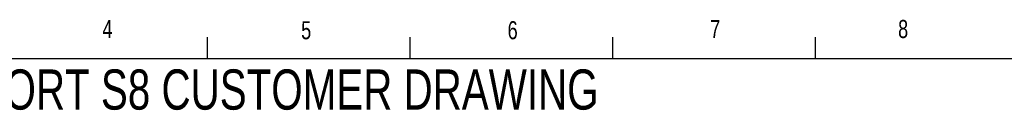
# Model space of a CAD drawing. Header units: inches. Extents: x 0.5 to 16.4, y 0.4 to 10.9.
# Tile 12 of 13: x 3.854 to 8.953, y 10.374 to 10.844. Entities that reach past the tile are written whole.
import ezdxf

# ---------------------------------------------------------------- set-up
doc = ezdxf.new("R2010")
doc.units = ezdxf.units.IN
doc.header["$MEASUREMENT"] = 0
for name, color, linetype in [('BORDER', 1, 'Continuous'), ('DIMENSIONS', 150, 'Continuous'), ('TEXT', 7, 'Continuous')]:
    doc.layers.add(name, color=color, linetype=linetype)
doc.styles.add('SLDTEXTSTYLE0', font='TXT', dxfattribs={"width": 0.75})

msp = doc.modelspace()

# ---------------------------------------------------------------- linework, layer by layer
at = {"layer": 'BORDER'}
for p, q in [((4.82625, 10.64207), (4.82625, 10.75404)), ((5.87625, 10.64207), (5.87625, 10.75404)), ((6.92625, 10.64207), (6.92625, 10.75404)), ((7.97625, 10.64207), (7.97625, 10.75404)), ((0.62625, 10.64207), (16.37625, 10.64207))]:
    msp.add_line(p, q, dxfattribs=at)

# ---------------------------------------------------------------- texts
at = {"layer": 'DIMENSIONS', "insert": (2.68427, 10.58594), "char_height": 0.2083333, "attachment_point": 1, "style": 'SLDTEXTSTYLE0'}
msp.add_mtext('MODEL SHORT S8 CUSTOMER DRAWING', dxfattribs=at)
at = {"layer": 'TEXT', "char_height": 0.09375, "attachment_point": 1, "style": 'SLDTEXTSTYLE0'}
for s, insert in [('4', (4.28255, 10.84278)), ('4', (4.28255, 10.84278)), ('5', (5.31155, 10.83606)), ('5', (5.31155, 10.83606)), ('6', (6.38091, 10.83606)), ('6', (6.38091, 10.83606)), ('7', (7.4301, 10.84278)), ('7', (7.4301, 10.84278)), ('8', (8.40314, 10.84246)), ('8', (8.40314, 10.84246))]:
    msp.add_mtext(s, dxfattribs=dict(at, insert=insert))

doc.saveas('drawing.dxf')
